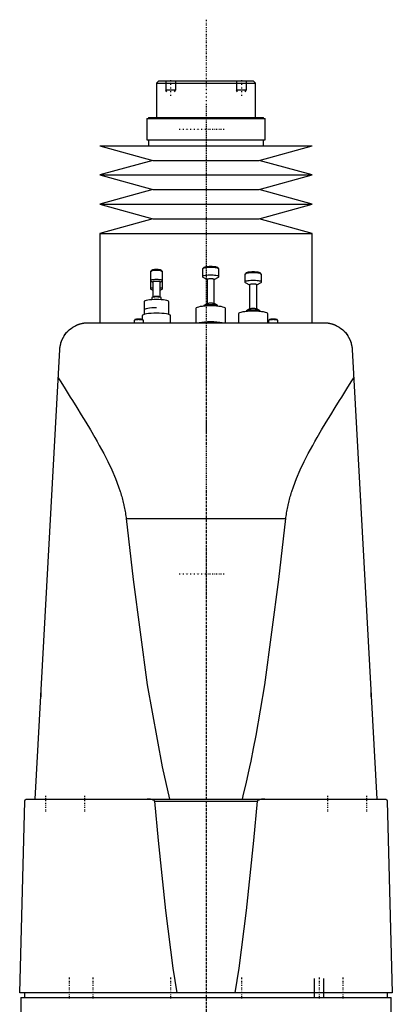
# Model space of a CAD drawing. Extents: x -120 to 120, y -1 to 900.
# Tile 2 of 2: x -79 to 79, y 483 to 900. Entities that reach past the tile are written whole.
import ezdxf

# ---------------------------------------------------------------- set-up
doc = ezdxf.new("R2010")
doc.units = 0
doc.linetypes.add('CENTER', pattern=[1.5, 0.45, -0.5, 0.05, -0.5])
for name, color, linetype in [('CENTER', 7, 'CENTER'), ('THREAD', 7, 'CONTINUOUS'), ('VIS', 7, 'CONTINUOUS')]:
    doc.layers.add(name, color=color, linetype=linetype)

msp = doc.modelspace()

# ---------------------------------------------------------------- linework, layer by layer
at = {"layer": 'CENTER'}
for p, q in [((0, 899.92), (0, 329.57)), ((-15, 874.3), (-15, 867.7)), ((15, 874.3), (15, 867.7)), ((0, 863.46), (0, 754.29)), ((-11.38, 853.5), (7.87, 853.5)), ((0, 764.21), (0, 655.04)), ((0, 762.2), (0, 724.8)), ((0, 700.5), (0, 370.5)), ((-11.38, 665), (7.87, 665)), ((-68, 570.9), (-68, 564.3)), ((-51.5, 570.9), (-51.5, 564.3)), ((51.5, 570.9), (51.5, 564.3)), ((68, 570.9), (68, 564.3)), ((-58, 493.9), (-58, 485.1)), ((-48, 493.9), (-48, 485.1)), ((-15, 493.9), (-15, 485.1)), ((15, 493.9), (15, 485.1)), ((48, 493.9), (48, 485.1)), ((58, 493.9), (58, 485.1))]:
    msp.add_line(p, q, dxfattribs=at)
at = {"layer": 'THREAD'}
for p, q in [((-17, 874), (-17, 870)), ((-13, 874), (-13, 870)), ((13, 874), (13, 870)), ((17, 874), (17, 870)), ((-13, 870), (-17, 870)), ((-16.62, 869.34), (-17, 870)), ((-13.38, 869.34), (-13, 870)), ((17, 870), (13, 870)), ((13.38, 869.34), (13, 870)), ((16.62, 869.34), (17, 870)), ((46, 485.5), (46, 493.5)), ((50, 485.5), (50, 493.5))]:
    msp.add_line(p, q, dxfattribs=at)
at = {"layer": 'VIS'}
for p, q in [((-20, 874), (-21, 873)), ((-21, 873), (-21, 858.5)), ((-21, 873), (21, 873)), ((-20, 874), (20, 874)), ((21, 873), (20, 874)), ((21, 858.5), (21, 873)), ((-25.15, 858), (-25.15, 849)), ((-25.15, 858), (25.15, 858)), ((-24.35, 858.5), (-24.35, 858)), ((-24.35, 858.5), (24.35, 858.5)), ((24.35, 858), (24.35, 858.5)), ((25.15, 849), (25.15, 858)), ((-25.15, 849), (25.15, 849)), ((-24.35, 849), (-24.35, 846.5)), ((24.35, 846.5), (24.35, 849)), ((-45, 846.5), (-22.5, 840.3)), ((-45, 846.5), (45, 846.5)), ((22.5, 840.3), (45, 846.5)), ((-22.5, 840.3), (-45, 834.1)), ((-22.5, 840.3), (22.5, 840.3)), ((45, 834.1), (22.5, 840.3)), ((-45, 834.1), (-22.5, 827.9)), ((-45, 834.1), (45, 834.1)), ((22.5, 827.9), (45, 834.1)), ((-22.5, 827.9), (-45, 821.7)), ((-22.5, 827.9), (22.5, 827.9)), ((45, 821.7), (22.5, 827.9)), ((-45, 821.7), (-22.5, 815.5)), ((-45, 821.7), (45, 821.7)), ((22.5, 815.5), (45, 821.7)), ((-22.5, 815.5), (-45, 809.3)), ((-22.5, 815.5), (22.5, 815.5)), ((45, 809.3), (22.5, 815.5)), ((-45, 809.3), (-45, 771.5)), ((-45, 809.3), (45, 809.3)), ((45, 771.5), (45, 809.3)), ((-23.5, 793.19), (-23.5, 785.87)), ((-22.97, 793.74), (-23.46, 793.26)), ((-18.54, 793.26), (-19.03, 793.74)), ((-18.5, 785.87), (-18.5, 793.19)), ((-1.5, 794.26), (-1.5, 791.01)), ((-0.95, 794.85), (-1.45, 794.37)), ((5.45, 794.37), (4.95, 794.85)), ((5.5, 791.01), (5.5, 794.26)), ((-23.39, 789.22), (-22.5, 788.71)), ((-19.5, 788.71), (-18.61, 789.22)), ((-1.35, 790.83), (0.5, 789.79)), ((0.5, 789.83), (0.5, 779.53)), ((3.5, 789.79), (5.35, 790.83)), ((3.5, 779.53), (3.5, 789.83)), ((16.5, 792), (16.5, 788.75)), ((17.05, 792.59), (16.55, 792.11)), ((23.45, 792.11), (22.95, 792.59)), ((23.5, 788.75), (23.5, 792)), ((-23.39, 785.74), (-22.5, 785.24)), ((-22.5, 788.75), (-22.5, 782.39)), ((-19.5, 782.39), (-19.5, 788.75)), ((-19.5, 785.24), (-18.61, 785.74)), ((16.65, 788.57), (18.5, 787.53)), ((18.5, 787.57), (18.5, 777.27)), ((21.5, 787.53), (23.35, 788.57)), ((21.5, 777.27), (21.5, 787.57)), ((-23, 782.06), (-23, 781.23)), ((-22.43, 782.43), (-22.91, 782.16)), ((-19.09, 782.16), (-19.57, 782.43)), ((-19, 781.23), (-19, 782.06)), ((-26.25, 780.38), (-26.25, 774.98)), ((-15.75, 774.98), (-15.75, 780.38)), ((-4.25, 777.52), (-4.25, 771.5)), ((-1, 778.6), (-1, 778.47)), ((0.57, 779.57), (-0.87, 778.76)), ((4.87, 778.76), (3.43, 779.57)), ((5, 778.47), (5, 778.6)), ((8.25, 771.5), (8.25, 777.52)), ((17, 776.35), (17, 776.21)), ((18.57, 777.31), (17.13, 776.5)), ((22.87, 776.5), (21.43, 777.31)), ((23, 776.21), (23, 776.35)), ((-30.47, 772.49), (-30.5, 772.43)), ((-30.5, 772.43), (-30.5, 771.5)), ((-30.22, 772.73), (-30.47, 772.49)), ((-27, 774.47), (-27, 772.83)), ((-26.53, 772.49), (-26.78, 772.73)), ((-26.5, 771.5), (-26.5, 772.43)), ((-15, 771.5), (-15, 774.47)), ((13.75, 775.26), (13.75, 771.5)), ((26.25, 771.5), (26.25, 775.26)), ((26.53, 772.49), (26.5, 772.43)), ((26.5, 772.43), (26.5, 771.5)), ((26.78, 772.73), (26.53, 772.49)), ((30.47, 772.49), (30.22, 772.73)), ((30.5, 771.5), (30.5, 772.43)), ((-50, 771.5), (50, 771.5)), ((-72.48, 569.6), (-61.98, 760.16)), ((61.98, 760.16), (72.48, 569.6)), ((-33.89, 688.56), (33.89, 688.56)), ((-70, 614.67), (-70, 612.94)), ((70, 612.94), (70, 614.67)), ((-79, 487.5), (-76.83, 568.63)), ((-75.83, 569.6), (75.83, 569.6)), ((-21.74, 568.63), (21.74, 568.63)), ((76.83, 568.63), (79, 487.5)), ((79, 487.5), (-79, 487.5)), ((-78.5, 485.5), (78.5, 485.5)), ((-78.5, 485.5), (-78.5, 472.2)), ((-77, 487.5), (-77, 485.5)), ((77, 485.5), (77, 487.5)), ((78.5, 472.2), (78.5, 485.5))]:
    msp.add_line(p, q, dxfattribs=at)
for points in [[(-18.5, 793.19), (-18.55, 793.27), (-18.69, 793.35), (-18.92, 793.43), (-19.23, 793.49), (-19.61, 793.55), (-20.04, 793.59), (-20.51, 793.61), (-21, 793.62), (-21.49, 793.61), (-21.96, 793.59), (-22.39, 793.55), (-22.77, 793.49), (-23.08, 793.43), (-23.31, 793.35), (-23.45, 793.27), (-23.5, 793.19)], [(-19.03, 793.74), (-19.14, 793.81), (-19.32, 793.87), (-19.57, 793.92), (-19.88, 793.96), (-20.22, 794), (-20.6, 794.02), (-21, 794.03), (-21.4, 794.02), (-21.78, 794), (-22.12, 793.96), (-22.43, 793.92), (-22.68, 793.87), (-22.86, 793.81), (-22.97, 793.74)], [(5.5, 794.26), (5.43, 794.38), (5.23, 794.49), (4.91, 794.6), (4.47, 794.69), (3.94, 794.77), (3.34, 794.82), (2.68, 794.86), (2, 794.87), (1.32, 794.86), (0.66, 794.82), (0.06, 794.77), (-0.47, 794.69), (-0.91, 794.6), (-1.23, 794.49), (-1.43, 794.38), (-1.5, 794.26)], [(4.95, 794.85), (4.79, 794.94), (4.52, 795.04), (4.14, 795.12), (3.69, 795.18), (3.16, 795.23), (2.59, 795.26), (2, 795.27), (1.41, 795.26), (0.84, 795.23), (0.31, 795.18), (-0.14, 795.12), (-0.52, 795.04), (-0.79, 794.94), (-0.95, 794.85)], [(22.95, 792.59), (22.79, 792.69), (22.52, 792.78), (22.14, 792.86), (21.69, 792.93), (21.16, 792.98), (20.59, 793.01), (20, 793.02), (19.41, 793.01), (18.84, 792.98), (18.31, 792.93), (17.86, 792.86), (17.48, 792.78), (17.21, 792.69), (17.05, 792.59)], [(-18.61, 789.22), (-18.51, 789.3), (-18.51, 789.39), (-18.61, 789.47), (-18.79, 789.55), (-19.06, 789.62), (-19.41, 789.68), (-19.82, 789.73), (-20.27, 789.76), (-20.75, 789.78), (-21.25, 789.78), (-21.73, 789.76), (-22.18, 789.73), (-22.59, 789.68), (-22.94, 789.62), (-23.21, 789.55), (-23.39, 789.47), (-23.49, 789.39), (-23.49, 789.3), (-23.39, 789.22)], [(-19.5, 788.75), (-19.53, 788.8), (-19.61, 788.85), (-19.75, 788.9), (-19.94, 788.94), (-20.17, 788.97), (-20.43, 788.99), (-20.71, 789.01), (-21, 789.01), (-21.29, 789.01), (-21.57, 788.99), (-21.83, 788.97), (-22.06, 788.94), (-22.25, 788.9), (-22.39, 788.85), (-22.47, 788.8), (-22.5, 788.75)], [(5.35, 790.83), (5.48, 790.95), (5.48, 791.07), (5.35, 791.19), (5.09, 791.3), (4.71, 791.4), (4.22, 791.48), (3.65, 791.55), (3.02, 791.59), (2.34, 791.62), (1.66, 791.62), (0.98, 791.59), (0.35, 791.55), (-0.22, 791.48), (-0.71, 791.4), (-1.09, 791.3), (-1.35, 791.19), (-1.48, 791.07), (-1.48, 790.95), (-1.35, 790.83)], [(3.5, 789.83), (3.47, 789.88), (3.39, 789.93), (3.25, 789.97), (3.06, 790.01), (2.83, 790.05), (2.57, 790.07), (2.29, 790.08), (2, 790.09), (1.71, 790.08), (1.43, 790.07), (1.17, 790.05), (0.94, 790.01), (0.75, 789.97), (0.61, 789.93), (0.53, 789.88), (0.5, 789.83)], [(23.5, 792), (23.43, 792.12), (23.23, 792.24), (22.91, 792.34), (22.47, 792.43), (21.94, 792.51), (21.34, 792.56), (20.68, 792.6), (20, 792.61), (19.32, 792.6), (18.66, 792.56), (18.06, 792.51), (17.53, 792.43), (17.09, 792.34), (16.77, 792.24), (16.57, 792.12), (16.5, 792)], [(23.35, 788.57), (23.48, 788.69), (23.48, 788.81), (23.35, 788.93), (23.09, 789.04), (22.71, 789.14), (22.22, 789.22), (21.65, 789.29), (21.02, 789.33), (20.34, 789.36), (19.66, 789.36), (18.98, 789.33), (18.35, 789.29), (17.78, 789.22), (17.29, 789.14), (16.91, 789.04), (16.65, 788.93), (16.52, 788.81), (16.52, 788.69), (16.65, 788.57)], [(-22.5, 786.22), (-22.88, 786.16), (-23.17, 786.09), (-23.38, 786.01), (-23.48, 785.92), (-23.49, 785.83), (-23.39, 785.74)], [(-18.61, 785.74), (-18.51, 785.83), (-18.52, 785.92), (-18.62, 786.01), (-18.83, 786.09), (-19.12, 786.16), (-19.5, 786.22)], [(21.5, 787.57), (21.47, 787.62), (21.39, 787.67), (21.25, 787.72), (21.06, 787.76), (20.83, 787.79), (20.57, 787.81), (20.29, 787.83), (20, 787.83), (19.71, 787.83), (19.43, 787.81), (19.17, 787.79), (18.94, 787.76), (18.75, 787.72), (18.61, 787.67), (18.53, 787.62), (18.5, 787.57)], [(-15.75, 780.38), (-15.85, 780.56), (-16.15, 780.73), (-16.63, 780.89), (-17.29, 781.03), (-18.08, 781.14), (-18.99, 781.23), (-19.98, 781.28), (-21, 781.29), (-22.02, 781.28), (-23.01, 781.23), (-23.92, 781.14), (-24.71, 781.03), (-25.37, 780.89), (-25.85, 780.73), (-26.15, 780.56), (-26.25, 780.38)], [(-19, 782.06), (-19.04, 782.12), (-19.15, 782.19), (-19.34, 782.25), (-19.59, 782.3), (-19.89, 782.35), (-20.23, 782.38), (-20.61, 782.4), (-21, 782.4), (-21.39, 782.4), (-21.77, 782.38), (-22.11, 782.35), (-22.41, 782.3), (-22.66, 782.25), (-22.85, 782.19), (-22.96, 782.12), (-23, 782.06)], [(-19.57, 782.43), (-19.68, 782.48), (-19.84, 782.52), (-20.05, 782.55), (-20.29, 782.58), (-20.57, 782.6), (-20.85, 782.61), (-21.15, 782.61), (-21.43, 782.6), (-21.71, 782.58), (-21.95, 782.55), (-22.16, 782.52), (-22.32, 782.48), (-22.43, 782.43)], [(-21, 777.82), (-22.02, 777.8), (-23.01, 777.75), (-23.92, 777.67), (-24.71, 777.55), (-25.37, 777.42), (-25.85, 777.26), (-26.15, 777.09), (-26.25, 776.91)], [(8.25, 777.52), (8.13, 777.73), (7.77, 777.93), (7.2, 778.12), (6.42, 778.29), (5.47, 778.42), (4.39, 778.52), (3.22, 778.58), (2, 778.6), (0.78, 778.58), (-0.39, 778.52), (-1.47, 778.42), (-2.42, 778.29), (-3.2, 778.12), (-3.77, 777.93), (-4.13, 777.73), (-4.25, 777.52)], [(5, 778.6), (4.94, 778.7), (4.77, 778.8), (4.49, 778.89), (4.12, 778.97), (3.67, 779.04), (3.15, 779.08), (2.59, 779.11), (2, 779.12), (1.41, 779.11), (0.85, 779.08), (0.33, 779.04), (-0.12, 778.97), (-0.49, 778.89), (-0.77, 778.8), (-0.94, 778.7), (-1, 778.6)], [(3.43, 779.57), (3.32, 779.61), (3.16, 779.65), (2.95, 779.69), (2.71, 779.72), (2.43, 779.74), (2.15, 779.75), (1.85, 779.75), (1.57, 779.74), (1.29, 779.72), (1.05, 779.69), (0.84, 779.65), (0.68, 779.61), (0.57, 779.57)], [(26.25, 775.26), (26.13, 775.47), (25.77, 775.68), (25.2, 775.87), (24.42, 776.03), (23.47, 776.16), (22.39, 776.26), (21.22, 776.33), (20, 776.35), (18.78, 776.33), (17.61, 776.26), (16.53, 776.16), (15.58, 776.03), (14.8, 775.87), (14.23, 775.68), (13.87, 775.47), (13.75, 775.26)], [(23, 776.35), (22.94, 776.45), (22.77, 776.54), (22.49, 776.63), (22.12, 776.71), (21.67, 776.78), (21.15, 776.83), (20.59, 776.86), (20, 776.87), (19.41, 776.86), (18.85, 776.83), (18.33, 776.78), (17.88, 776.71), (17.51, 776.63), (17.23, 776.54), (17.06, 776.45), (17, 776.35)], [(21.43, 777.31), (21.32, 777.36), (21.16, 777.4), (20.95, 777.43), (20.71, 777.46), (20.43, 777.48), (20.15, 777.49), (19.85, 777.49), (19.57, 777.48), (19.29, 777.46), (19.05, 777.43), (18.84, 777.4), (18.68, 777.36), (18.57, 777.31)], [(-26.5, 772.43), (-26.54, 772.5), (-26.65, 772.57), (-26.84, 772.63), (-27.09, 772.68), (-27.4, 772.72), (-27.75, 772.75), (-28.13, 772.77), (-28.52, 772.78), (-28.91, 772.77), (-29.29, 772.75), (-29.63, 772.72), (-29.94, 772.67), (-30.18, 772.62), (-30.36, 772.56), (-30.47, 772.49)], [(-28.5, 772.98), (-28.85, 772.98), (-29.18, 772.96), (-29.48, 772.93), (-29.75, 772.89), (-29.97, 772.84), (-30.13, 772.79), (-30.22, 772.73)], [(-26.78, 772.73), (-26.87, 772.79), (-27.03, 772.84), (-27.25, 772.89), (-27.52, 772.93), (-27.82, 772.96), (-28.15, 772.98), (-28.5, 772.98)], [(-15, 774.47), (-15.12, 774.68), (-15.46, 774.87), (-16.01, 775.05), (-16.76, 775.21), (-17.67, 775.34), (-18.7, 775.44), (-19.83, 775.5), (-21, 775.52), (-22.17, 775.5), (-23.3, 775.44), (-24.33, 775.34), (-25.24, 775.21), (-25.99, 775.05), (-26.54, 774.87), (-26.88, 774.68), (-27, 774.47)], [(30.5, 772.43), (30.46, 772.5), (30.35, 772.57), (30.16, 772.63), (29.91, 772.68), (29.6, 772.72), (29.25, 772.75), (28.87, 772.77), (28.48, 772.78), (28.09, 772.77), (27.71, 772.75), (27.37, 772.72), (27.06, 772.67), (26.82, 772.62), (26.64, 772.56), (26.53, 772.49)], [(28.5, 772.98), (28.15, 772.98), (27.82, 772.96), (27.52, 772.93), (27.25, 772.89), (27.03, 772.84), (26.87, 772.79), (26.78, 772.73)], [(30.22, 772.73), (30.13, 772.79), (29.97, 772.84), (29.75, 772.89), (29.48, 772.93), (29.18, 772.96), (28.85, 772.98), (28.5, 772.98)], [(6.86, 771.5), (5.81, 771.64), (4.62, 771.75), (3.34, 771.82), (2, 771.84), (0.66, 771.82), (-0.62, 771.75), (-1.81, 771.64), (-2.86, 771.5)]]:
    msp.add_lwpolyline(points, dxfattribs=at)
for points in [[(-61.98, 760.16, 0), (-61.95, 760.64, 0), (-61.82, 761.58, 0), (-61.62, 762.5, 0), (-61.49, 762.95, 0), (-61.35, 763.4, 0), (-61.02, 764.26, 0), (-60.62, 765.08, 0), (-60.17, 765.87, 0), (-59.67, 766.61, 0), (-59.12, 767.3, 0), (-58.83, 767.63, 0), (-58.52, 767.95, 0), (-57.89, 768.54, 0), (-57.22, 769.09, 0), (-56.49, 769.59, 0), (-55.66, 770.08, 0), (-55.13, 770.35, 0), (-54.97, 770.42, 0), (-54.8, 770.5, 0), (-54.72, 770.53, 0), (-54.64, 770.57, 0), (-54.47, 770.64, 0), (-54.3, 770.7, 0), (-54.21, 770.74, 0), (-54.12, 770.77, 0), (-53.94, 770.83, 0), (-53.76, 770.9, 0), (-53.67, 770.93, 0), (-53.57, 770.96, 0), (-53.38, 771.01, 0), (-53.19, 771.07, 0), (-52.99, 771.12, 0), (-52.79, 771.17, 0), (-52.57, 771.22, 0), (-52.46, 771.24, 0), (-52.35, 771.27, 0), (-52.11, 771.31, 0), (-51.85, 771.36, 0), (-51.7, 771.38, 0), (-51.66, 771.39, 0), (-51.61, 771.39, 0), (-51.59, 771.39, 0), (-51.57, 771.4, 0), (-51.52, 771.4, 0), (-51.48, 771.41, 0), (-51.43, 771.41, 0), (-51.39, 771.42, 0), (-51.34, 771.42, 0), (-51.32, 771.43, 0), (-51.29, 771.43, 0), (-51.25, 771.44, 0), (-51.2, 771.44, 0), (-51.15, 771.44, 0), (-51.11, 771.45, 0), (-51.06, 771.45, 0), (-51.03, 771.46, 0), (-51.01, 771.46, 0), (-50.96, 771.46, 0), (-50.91, 771.47, 0), (-50.89, 771.47, 0), (-50.87, 771.47, 0), (-50.82, 771.47, 0), (-50.77, 771.48, 0), (-50.74, 771.48, 0), (-50.72, 771.48, 0), (-50.67, 771.48, 0), (-50.62, 771.48, 0), (-50.57, 771.49, 0), (-50.52, 771.49, 0), (-50.47, 771.49, 0), (-50.45, 771.49, 0), (-50.42, 771.49, 0), (-50.37, 771.49, 0), (-50.32, 771.5, 0), (-50.27, 771.5, 0), (-50.22, 771.5, 0), (-50.17, 771.5, 0), (-50.15, 771.5, 0), (-50.12, 771.5, 0), (-50.07, 771.5, 0), (-50.02, 771.5, 0), (-50, 771.5, 0)], [(-60.27, 765.71, 0), (-60.18, 765.86, 0), (-59.99, 766.14, 0), (-59.8, 766.42, 0), (-59.71, 766.56, 0), (-59.61, 766.69, 0), (-59.42, 766.93, 0), (-59.24, 767.16, 0), (-59.07, 767.36, 0), (-58.91, 767.54, 0), (-58.76, 767.7, 0), (-58.69, 767.78, 0), (-58.62, 767.85, 0), (-58.49, 767.99, 0), (-58.37, 768.1, 0), (-58.26, 768.2, 0), (-58.18, 768.28, 0), (-58.11, 768.35, 0), (-58.08, 768.37, 0), (-58.05, 768.4, 0), (-58.02, 768.43, 0), (-58, 768.44, 0), (-58, 768.44, 0)], [(50, 771.5, 0), (50.02, 771.5, 0), (50.07, 771.5, 0), (50.12, 771.5, 0), (50.15, 771.5, 0), (50.17, 771.5, 0), (50.22, 771.5, 0), (50.27, 771.5, 0), (50.32, 771.5, 0), (50.37, 771.49, 0), (50.42, 771.49, 0), (50.45, 771.49, 0), (50.47, 771.49, 0), (50.52, 771.49, 0), (50.57, 771.49, 0), (50.62, 771.48, 0), (50.67, 771.48, 0), (50.72, 771.48, 0), (50.74, 771.48, 0), (50.77, 771.48, 0), (50.82, 771.47, 0), (50.87, 771.47, 0), (50.89, 771.47, 0), (50.91, 771.47, 0), (50.96, 771.46, 0), (51.01, 771.46, 0), (51.03, 771.46, 0), (51.06, 771.45, 0), (51.11, 771.45, 0), (51.15, 771.44, 0), (51.2, 771.44, 0), (51.25, 771.44, 0), (51.29, 771.43, 0), (51.32, 771.43, 0), (51.34, 771.42, 0), (51.39, 771.42, 0), (51.43, 771.41, 0), (51.48, 771.41, 0), (51.52, 771.4, 0), (51.57, 771.4, 0), (51.59, 771.39, 0), (51.61, 771.39, 0), (51.66, 771.39, 0), (51.7, 771.38, 0), (51.85, 771.36, 0), (52.11, 771.31, 0), (52.35, 771.27, 0), (52.46, 771.24, 0), (52.57, 771.22, 0), (52.79, 771.17, 0), (52.99, 771.12, 0), (53.19, 771.07, 0), (53.38, 771.01, 0), (53.57, 770.96, 0), (53.67, 770.93, 0), (53.76, 770.9, 0), (53.94, 770.83, 0), (54.12, 770.77, 0), (54.21, 770.74, 0), (54.3, 770.7, 0), (54.47, 770.64, 0), (54.64, 770.57, 0), (54.72, 770.53, 0), (54.8, 770.5, 0), (54.97, 770.42, 0), (55.13, 770.35, 0), (55.66, 770.08, 0), (56.49, 769.59, 0), (57.22, 769.09, 0), (57.89, 768.54, 0), (58.52, 767.95, 0), (58.83, 767.63, 0), (59.12, 767.3, 0), (59.67, 766.61, 0), (60.17, 765.87, 0), (60.62, 765.08, 0), (61.02, 764.26, 0), (61.35, 763.4, 0), (61.49, 762.95, 0), (61.62, 762.5, 0), (61.82, 761.58, 0), (61.95, 760.64, 0), (61.98, 760.16, 0)], [(58, 768.44, 0), (58, 768.44, 0), (58.02, 768.43, 0), (58.05, 768.4, 0), (58.08, 768.37, 0), (58.11, 768.35, 0), (58.18, 768.28, 0), (58.26, 768.2, 0), (58.37, 768.1, 0), (58.49, 767.99, 0), (58.62, 767.85, 0), (58.69, 767.78, 0), (58.76, 767.7, 0), (58.91, 767.54, 0), (59.07, 767.36, 0), (59.24, 767.16, 0), (59.42, 766.93, 0), (59.61, 766.69, 0), (59.71, 766.56, 0), (59.8, 766.42, 0), (59.99, 766.14, 0), (60.18, 765.86, 0), (60.27, 765.71, 0)], [(-61.98, 760.16, 0), (-61.97, 760.32, 0), (-61.94, 760.65, 0), (-61.91, 760.97, 0), (-61.89, 761.13, 0), (-61.86, 761.3, 0), (-61.81, 761.62, 0), (-61.75, 761.94, 0), (-61.68, 762.26, 0), (-61.6, 762.57, 0), (-61.51, 762.89, 0), (-61.47, 763.04, 0), (-61.42, 763.2, 0), (-61.31, 763.51, 0), (-61.2, 763.81, 0), (-61.08, 764.11, 0), (-60.95, 764.41, 0), (-60.81, 764.71, 0), (-60.74, 764.86, 0), (-60.66, 765, 0), (-60.51, 765.29, 0), (-60.35, 765.57, 0), (-60.27, 765.71, 0)], [(60.27, 765.71, 0), (60.35, 765.57, 0), (60.51, 765.29, 0), (60.66, 765, 0), (60.74, 764.86, 0), (60.81, 764.71, 0), (60.95, 764.41, 0), (61.08, 764.11, 0), (61.2, 763.81, 0), (61.31, 763.51, 0), (61.42, 763.2, 0), (61.47, 763.04, 0), (61.51, 762.89, 0), (61.6, 762.57, 0), (61.68, 762.26, 0), (61.75, 761.94, 0), (61.81, 761.62, 0), (61.86, 761.3, 0), (61.89, 761.13, 0), (61.91, 760.97, 0), (61.94, 760.65, 0), (61.97, 760.32, 0), (61.98, 760.16, 0)], [(-62.65, 748.09, 0), (-61.85, 746.79, 0), (-60.18, 744.12, 0), (-58.43, 741.34, 0), (-57.54, 739.91, 0), (-56.63, 738.46, 0), (-54.77, 735.49, 0), (-52.87, 732.43, 0), (-50.95, 729.3, 0), (-49.03, 726.09, 0), (-47.11, 722.81, 0), (-46.16, 721.14, 0), (-45.23, 719.46, 0), (-43.39, 716.06, 0), (-41.63, 712.6, 0), (-39.96, 709.08, 0), (-38.42, 705.5, 0), (-37.04, 701.86, 0), (-36.41, 700.01, 0), (-36.31, 699.71, 0), (-36.12, 699.09, 0), (-35.93, 698.46, 0), (-35.83, 698.15, 0), (-35.74, 697.84, 0), (-35.57, 697.21, 0), (-35.4, 696.59, 0), (-35.23, 695.96, 0), (-35.08, 695.33, 0), (-34.93, 694.69, 0), (-34.86, 694.37, 0), (-34.79, 694.06, 0), (-34.65, 693.42, 0), (-34.52, 692.78, 0), (-34.4, 692.13, 0), (-34.29, 691.49, 0), (-34.19, 690.84, 0), (-34.14, 690.52, 0), (-34.09, 690.19, 0), (-34, 689.54, 0), (-33.92, 688.89, 0), (-33.89, 688.56, 0)], [(33.89, 688.56, 0), (33.92, 688.89, 0), (34, 689.54, 0), (34.09, 690.19, 0), (34.14, 690.52, 0), (34.19, 690.84, 0), (34.29, 691.49, 0), (34.4, 692.13, 0), (34.52, 692.78, 0), (34.65, 693.42, 0), (34.79, 694.06, 0), (34.86, 694.37, 0), (34.93, 694.69, 0), (35.08, 695.33, 0), (35.23, 695.96, 0), (35.4, 696.59, 0), (35.57, 697.21, 0), (35.74, 697.84, 0), (35.83, 698.15, 0), (35.93, 698.46, 0), (36.12, 699.09, 0), (36.31, 699.71, 0), (36.41, 700.01, 0), (37.04, 701.86, 0), (38.42, 705.5, 0), (39.96, 709.08, 0), (41.63, 712.6, 0), (43.39, 716.06, 0), (45.23, 719.46, 0), (46.16, 721.14, 0), (47.11, 722.81, 0), (49.03, 726.09, 0), (50.95, 729.3, 0), (52.87, 732.43, 0), (54.77, 735.49, 0), (56.63, 738.46, 0), (57.54, 739.91, 0), (58.43, 741.34, 0), (60.18, 744.12, 0), (61.85, 746.79, 0), (62.65, 748.09, 0)], [(-33.89, 688.56, 0), (-30.94, 662.64, 0), (-24.88, 617.98, 0), (-18.61, 583.2, 0), (-15.41, 569.6, 0)], [(15.41, 569.6, 0), (15.95, 571.69, 0), (17.01, 576.08, 0), (18.08, 580.76, 0), (18.61, 583.2, 0), (19.13, 585.71, 0), (20.19, 590.95, 0), (21.24, 596.47, 0), (24.88, 617.98, 0), (30.94, 662.64, 0), (33.89, 688.56, 0)], [(-76.83, 568.63, 0), (-76.83, 568.63, 0), (-76.83, 568.64, 0), (-76.83, 568.64, 0), (-76.83, 568.65, 0), (-76.83, 568.65, 0), (-76.83, 568.65, 0), (-76.83, 568.66, 0), (-76.83, 568.67, 0), (-76.83, 568.67, 0), (-76.83, 568.68, 0), (-76.83, 568.68, 0), (-76.83, 568.68, 0), (-76.83, 568.69, 0), (-76.83, 568.7, 0), (-76.82, 568.7, 0), (-76.82, 568.71, 0), (-76.82, 568.71, 0), (-76.82, 568.72, 0), (-76.82, 568.72, 0), (-76.82, 568.73, 0), (-76.82, 568.73, 0), (-76.82, 568.73, 0), (-76.82, 568.74, 0), (-76.82, 568.74, 0), (-76.82, 568.75, 0), (-76.82, 568.75, 0), (-76.82, 568.75, 0), (-76.82, 568.76, 0), (-76.82, 568.76, 0), (-76.82, 568.77, 0), (-76.81, 568.77, 0), (-76.81, 568.78, 0), (-76.81, 568.78, 0), (-76.81, 568.78, 0), (-76.81, 568.79, 0), (-76.81, 568.79, 0), (-76.81, 568.81, 0), (-76.8, 568.84, 0), (-76.8, 568.86, 0), (-76.79, 568.88, 0), (-76.79, 568.9, 0), (-76.78, 568.91, 0), (-76.77, 568.93, 0), (-76.77, 568.95, 0), (-76.76, 568.97, 0), (-76.75, 568.99, 0), (-76.74, 569.01, 0), (-76.74, 569.02, 0), (-76.73, 569.03, 0), (-76.73, 569.05, 0), (-76.72, 569.06, 0), (-76.71, 569.07, 0), (-76.71, 569.08, 0), (-76.7, 569.09, 0), (-76.69, 569.11, 0), (-76.69, 569.11, 0), (-76.68, 569.12, 0), (-76.68, 569.13, 0), (-76.67, 569.15, 0), (-76.64, 569.19, 0), (-76.59, 569.26, 0), (-76.53, 569.31, 0), (-76.48, 569.36, 0), (-76.42, 569.41, 0), (-76.39, 569.43, 0), (-76.36, 569.45, 0), (-76.3, 569.48, 0), (-76.24, 569.51, 0), (-76.17, 569.54, 0), (-76.11, 569.56, 0), (-76.05, 569.58, 0), (-76.02, 569.58, 0), (-75.99, 569.59, 0), (-75.92, 569.6, 0), (-75.86, 569.6, 0), (-75.83, 569.6, 0)], [(-21.74, 568.63, 0), (-21.74, 568.63, 0), (-21.74, 568.63, 0), (-21.74, 568.64, 0), (-21.74, 568.64, 0), (-21.74, 568.64, 0), (-21.74, 568.65, 0), (-21.74, 568.66, 0), (-21.75, 568.66, 0), (-21.75, 568.67, 0), (-21.75, 568.67, 0), (-21.75, 568.67, 0), (-21.75, 568.68, 0), (-21.75, 568.68, 0), (-21.75, 568.69, 0), (-21.75, 568.69, 0), (-21.76, 568.7, 0), (-21.76, 568.7, 0), (-21.76, 568.71, 0), (-21.76, 568.71, 0), (-21.76, 568.71, 0), (-21.76, 568.72, 0), (-21.77, 568.72, 0), (-21.77, 568.73, 0), (-21.77, 568.73, 0), (-21.77, 568.74, 0), (-21.77, 568.74, 0), (-21.77, 568.74, 0), (-21.78, 568.75, 0), (-21.78, 568.75, 0), (-21.78, 568.76, 0), (-21.78, 568.76, 0), (-21.79, 568.77, 0), (-21.79, 568.77, 0), (-21.79, 568.77, 0), (-21.79, 568.78, 0), (-21.8, 568.78, 0), (-21.81, 568.8, 0), (-21.83, 568.82, 0), (-21.85, 568.85, 0), (-21.87, 568.87, 0), (-21.88, 568.88, 0), (-21.89, 568.89, 0), (-21.92, 568.92, 0), (-21.94, 568.94, 0), (-21.97, 568.96, 0), (-22, 568.98, 0), (-22.02, 569, 0), (-22.04, 569.01, 0), (-22.05, 569.01, 0), (-22.08, 569.03, 0), (-22.11, 569.05, 0), (-22.12, 569.06, 0), (-22.14, 569.07, 0), (-22.17, 569.08, 0), (-22.2, 569.1, 0), (-22.21, 569.1, 0), (-22.23, 569.11, 0), (-22.26, 569.13, 0), (-22.28, 569.14, 0), (-22.38, 569.18, 0), (-22.56, 569.25, 0), (-22.74, 569.31, 0), (-22.93, 569.36, 0), (-23.12, 569.41, 0), (-23.22, 569.43, 0), (-23.32, 569.45, 0), (-23.51, 569.48, 0), (-23.71, 569.51, 0), (-23.91, 569.54, 0), (-24.11, 569.56, 0), (-24.3, 569.58, 0), (-24.4, 569.58, 0), (-24.5, 569.59, 0), (-24.69, 569.6, 0), (-24.88, 569.6, 0), (-24.97, 569.6, 0)], [(-12.26, 487.5, 0), (-13.86, 497.87, 0), (-17.03, 522.41, 0), (-20.18, 551.98, 0), (-21.74, 568.63, 0)], [(21.74, 568.63, 0), (20.18, 551.98, 0), (17.03, 522.41, 0), (13.86, 497.87, 0), (12.26, 487.5, 0)], [(24.97, 569.6, 0), (24.88, 569.6, 0), (24.69, 569.6, 0), (24.5, 569.59, 0), (24.4, 569.58, 0), (24.3, 569.58, 0), (24.11, 569.56, 0), (23.91, 569.54, 0), (23.71, 569.51, 0), (23.51, 569.48, 0), (23.32, 569.45, 0), (23.22, 569.43, 0), (23.12, 569.41, 0), (22.93, 569.36, 0), (22.74, 569.31, 0), (22.56, 569.25, 0), (22.38, 569.18, 0), (22.28, 569.14, 0), (22.26, 569.13, 0), (22.23, 569.11, 0), (22.21, 569.1, 0), (22.2, 569.1, 0), (22.17, 569.08, 0), (22.14, 569.07, 0), (22.12, 569.06, 0), (22.11, 569.05, 0), (22.08, 569.03, 0), (22.05, 569.01, 0), (22.04, 569.01, 0), (22.02, 569, 0), (22, 568.98, 0), (21.97, 568.96, 0), (21.94, 568.94, 0), (21.92, 568.92, 0), (21.89, 568.89, 0), (21.88, 568.88, 0), (21.87, 568.87, 0), (21.85, 568.85, 0), (21.83, 568.82, 0), (21.81, 568.8, 0), (21.8, 568.78, 0), (21.79, 568.78, 0), (21.79, 568.77, 0), (21.79, 568.77, 0), (21.79, 568.77, 0), (21.78, 568.76, 0), (21.78, 568.76, 0), (21.78, 568.75, 0), (21.78, 568.75, 0), (21.77, 568.74, 0), (21.77, 568.74, 0), (21.77, 568.74, 0), (21.77, 568.73, 0), (21.77, 568.73, 0), (21.77, 568.72, 0), (21.76, 568.72, 0), (21.76, 568.71, 0), (21.76, 568.71, 0), (21.76, 568.71, 0), (21.76, 568.7, 0), (21.76, 568.7, 0), (21.75, 568.69, 0), (21.75, 568.69, 0), (21.75, 568.68, 0), (21.75, 568.68, 0), (21.75, 568.67, 0), (21.75, 568.67, 0), (21.75, 568.67, 0), (21.75, 568.66, 0), (21.74, 568.66, 0), (21.74, 568.65, 0), (21.74, 568.64, 0), (21.74, 568.64, 0), (21.74, 568.64, 0), (21.74, 568.63, 0), (21.74, 568.63, 0), (21.74, 568.63, 0)], [(75.83, 569.6, 0), (75.86, 569.6, 0), (75.92, 569.6, 0), (75.99, 569.59, 0), (76.02, 569.58, 0), (76.05, 569.58, 0), (76.11, 569.56, 0), (76.17, 569.54, 0), (76.24, 569.51, 0), (76.3, 569.48, 0), (76.36, 569.45, 0), (76.39, 569.43, 0), (76.42, 569.41, 0), (76.48, 569.36, 0), (76.53, 569.31, 0), (76.59, 569.26, 0), (76.64, 569.19, 0), (76.67, 569.15, 0), (76.68, 569.13, 0), (76.68, 569.12, 0), (76.69, 569.11, 0), (76.69, 569.11, 0), (76.7, 569.09, 0), (76.71, 569.08, 0), (76.71, 569.07, 0), (76.72, 569.06, 0), (76.73, 569.05, 0), (76.73, 569.03, 0), (76.74, 569.02, 0), (76.74, 569.01, 0), (76.75, 568.99, 0), (76.76, 568.97, 0), (76.77, 568.95, 0), (76.77, 568.93, 0), (76.78, 568.91, 0), (76.79, 568.9, 0), (76.79, 568.88, 0), (76.8, 568.86, 0), (76.8, 568.84, 0), (76.81, 568.81, 0), (76.81, 568.79, 0), (76.81, 568.79, 0), (76.81, 568.78, 0), (76.81, 568.78, 0), (76.81, 568.78, 0), (76.81, 568.77, 0), (76.82, 568.77, 0), (76.82, 568.76, 0), (76.82, 568.76, 0), (76.82, 568.75, 0), (76.82, 568.75, 0), (76.82, 568.75, 0), (76.82, 568.74, 0), (76.82, 568.74, 0), (76.82, 568.73, 0), (76.82, 568.73, 0), (76.82, 568.73, 0), (76.82, 568.72, 0), (76.82, 568.72, 0), (76.82, 568.71, 0), (76.82, 568.71, 0), (76.82, 568.7, 0), (76.83, 568.7, 0), (76.83, 568.69, 0), (76.83, 568.68, 0), (76.83, 568.68, 0), (76.83, 568.68, 0), (76.83, 568.67, 0), (76.83, 568.67, 0), (76.83, 568.66, 0), (76.83, 568.65, 0), (76.83, 568.65, 0), (76.83, 568.65, 0), (76.83, 568.64, 0), (76.83, 568.64, 0), (76.83, 568.63, 0), (76.83, 568.63, 0)]]:
    msp.add_polyline3d(points, dxfattribs=at)

doc.saveas('drawing.dxf')
